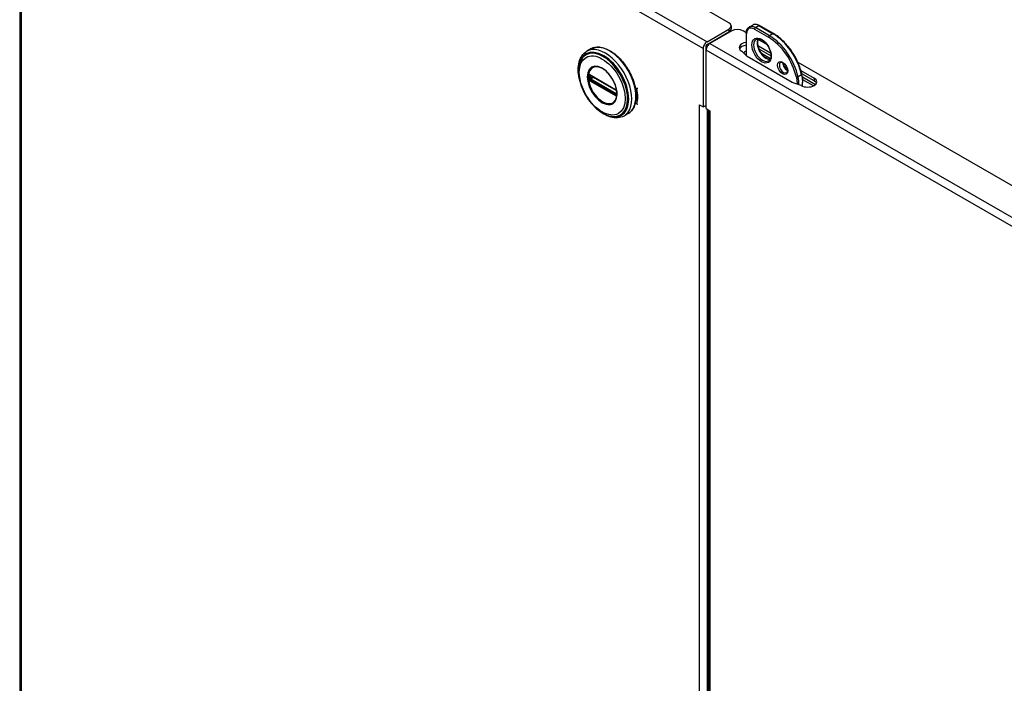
# Model space of a CAD drawing. Header units: inches. Extents: x 193.5 to 223.5, y 67.9 to 109.9.
# Tile 2 of 4: x 193.5 to 209.1, y 88.9 to 99.4. Entities that reach past the tile are written whole.
import ezdxf

# ---------------------------------------------------------------- set-up
doc = ezdxf.new("R2010")
doc.units = ezdxf.units.IN
doc.header["$MEASUREMENT"] = 0
doc.layers.add('Visible Edges(ANSI)', color=7, linetype='Continuous', lineweight=25)
doc.layers.add('Visible Tangent Edges(ANSI)', color=7, linetype='Continuous', lineweight=25)

msp = doc.modelspace()

# ---------------------------------------------------------------- linework, layer by layer
at = {"layer": 'Visible Edges(ANSI)'}
for p, q in [((204.739, 99.359), (194.216, 105.42)), ((193.514, 105.239), (193.514, 80.476)), ((204.776, 99.308), (204.776, 99.263)), ((205.06, 99.29), (205.116, 99.322)), ((205.447, 99.186), (205.224, 99.314)), ((204.394, 99.058), (204.739, 99.258)), ((204.394, 99.013), (204.739, 99.213)), ((204.786, 99.231), (204.44, 99.032)), ((205.014, 99.201), (204.963, 99.231)), ((205.013, 99.192), (205.013, 98.839)), ((204.372, 98.975), (204.372, 98.049)), ((205.198, 98.996), (205.399, 98.88)), ((205.338, 99.015), (205.2, 99.094)), ((202.553, 98.944), (202.489, 98.907)), ((204.333, 98.953), (204.333, 98.027)), ((204.38, 98), (204.38, 98.926)), ((205.031, 98.823), (204.943, 98.907)), ((205.738, 98.415), (205.031, 98.823)), ((205.403, 98.833), (205.217, 98.94)), ((205.253, 98.877), (205.397, 98.794)), ((205.611, 98.713), (205.6, 98.72)), ((205.615, 98.668), (205.657, 98.645)), ((215.487, 93.17), (205.833, 98.73)), ((202.539, 98.53), (202.534, 98.532)), ((202.539, 98.53), (202.947, 98.295)), ((202.954, 98.287), (202.546, 98.522)), ((204.372, 98.597), (204.38, 98.592)), ((205.88, 98.604), (206.089, 98.483)), ((206.089, 98.438), (205.894, 98.55)), ((205.903, 98.503), (206.112, 98.382)), ((205.884, 98.365), (205.738, 98.415)), ((206.076, 98.358), (205.908, 98.455)), ((202.952, 98.292), (202.947, 98.295)), ((202.963, 98.279), (202.964, 98.276)), ((202.963, 98.234), (202.963, 98.271)), ((202.964, 98.276), (202.964, 98.275)), ((202.966, 98.261), (202.966, 98.224)), ((202.966, 98.224), (202.966, 98.218)), ((204.272, 98.062), (204.272, 98.062)), ((204.272, 98.062), (204.272, 98.062)), ((204.272, 98.062), (204.333, 98.027)), ((204.272, 98.062), (204.272, 98.062)), ((204.333, 98.027), (204.372, 98.049)), ((204.38, 98.098), (204.372, 98.094)), ((203.143, 97.92), (203.079, 97.883)), ((204.38, 98), (204.44, 97.965)), ((204.415, 97.98), (204.415, 75.16)), ((204.44, 97.965), (204.44, 97.965)), ((204.44, 97.965), (204.44, 97.965))]:
    msp.add_line(p, q, dxfattribs=at)
at = {"layer": 'Visible Edges(ANSI)', "flags": 128}
for points in [[(205.013, 99.192), (205.014, 99.208), (205.016, 99.223), (205.02, 99.237), (205.025, 99.25), (205.031, 99.262), (205.039, 99.273), (205.049, 99.283), (205.06, 99.29)], [(205.224, 99.314), (205.21, 99.321), (205.196, 99.327), (205.182, 99.331), (205.168, 99.333), (205.154, 99.333), (205.141, 99.332), (205.128, 99.328), (205.116, 99.322)], [(205.896, 98.54), (205.891, 98.564), (205.884, 98.588), (205.877, 98.612), (205.869, 98.636), (205.861, 98.66), (205.852, 98.684), (205.842, 98.709), (205.831, 98.733), (205.82, 98.756), (205.809, 98.78), (205.797, 98.804), (205.784, 98.827), (205.77, 98.85), (205.757, 98.872), (205.742, 98.894), (205.728, 98.916), (205.712, 98.938), (205.697, 98.958), (205.681, 98.979), (205.664, 98.999), (205.647, 99.018), (205.63, 99.037), (205.613, 99.055), (205.595, 99.072), (205.577, 99.089), (205.559, 99.105), (205.541, 99.121), (205.522, 99.135), (205.503, 99.149), (205.484, 99.162), (205.466, 99.174), (205.447, 99.186)], [(202.553, 98.944), (202.569, 98.952), (202.586, 98.959), (202.603, 98.964), (202.621, 98.968), (202.639, 98.971), (202.657, 98.973), (202.677, 98.973), (202.696, 98.971), (202.716, 98.969), (202.736, 98.965), (202.756, 98.96), (202.776, 98.953), (202.797, 98.945), (202.817, 98.937), (202.838, 98.926), (202.859, 98.915), (202.879, 98.903), (202.899, 98.889), (202.92, 98.875), (202.94, 98.859), (202.96, 98.842), (202.979, 98.825), (202.998, 98.806), (203.017, 98.787), (203.036, 98.767), (203.054, 98.746), (203.072, 98.724), (203.089, 98.702), (203.105, 98.679), (203.121, 98.655), (203.136, 98.631), (203.151, 98.606), (203.165, 98.581), (203.178, 98.556), (203.19, 98.53), (203.202, 98.505), (203.213, 98.479), (203.223, 98.453), (203.232, 98.426), (203.24, 98.4), (203.247, 98.374), (203.254, 98.348), (203.259, 98.322), (203.263, 98.297), (203.267, 98.272), (203.269, 98.247), (203.271, 98.222), (203.271, 98.198), (203.271, 98.175), (203.269, 98.152), (203.267, 98.13), (203.263, 98.108), (203.258, 98.087), (203.253, 98.067), (203.246, 98.048), (203.238, 98.03), (203.23, 98.012), (203.22, 97.996), (203.209, 97.98), (203.198, 97.966), (203.185, 97.953), (203.172, 97.94), (203.158, 97.93), (203.143, 97.92)], [(205.172, 99.098), (205.18, 99.101), (205.189, 99.104), (205.199, 99.105), (205.209, 99.105), (205.221, 99.103), (205.234, 99.099), (205.247, 99.094), (205.26, 99.087), (205.274, 99.078), (205.288, 99.068), (205.301, 99.056), (205.314, 99.043), (205.327, 99.029), (205.339, 99.013), (205.351, 98.997), (205.361, 98.98), (205.371, 98.962), (205.379, 98.944), (205.386, 98.926), (205.392, 98.907), (205.397, 98.889), (205.401, 98.872), (205.403, 98.855), (205.403, 98.838), (205.403, 98.823), (205.401, 98.809), (205.397, 98.797), (205.393, 98.786), (205.388, 98.776), (205.382, 98.768), (205.375, 98.761), (205.368, 98.756)], [(205.204, 99.105), (205.201, 99.097), (205.197, 99.088), (205.195, 99.078), (205.193, 99.068), (205.192, 99.056), (205.192, 99.044), (205.193, 99.032), (205.194, 99.018), (205.196, 99.005), (205.199, 98.991), (205.203, 98.977), (205.208, 98.963), (205.213, 98.948), (205.22, 98.934), (205.227, 98.92), (205.234, 98.906), (205.242, 98.893), (205.251, 98.88), (205.26, 98.867), (205.27, 98.856), (205.28, 98.844), (205.29, 98.834), (205.3, 98.824), (205.311, 98.816), (205.322, 98.808), (205.332, 98.801), (205.343, 98.795), (205.353, 98.79), (205.363, 98.786), (205.373, 98.784), (205.382, 98.782), (205.391, 98.781)], [(202.371, 98.476), (202.364, 98.511), (202.359, 98.545), (202.356, 98.579), (202.355, 98.612), (202.355, 98.644), (202.358, 98.675), (202.362, 98.706), (202.368, 98.735), (202.377, 98.762), (202.387, 98.788), (202.399, 98.813), (202.413, 98.836), (202.429, 98.857), (202.448, 98.876), (202.468, 98.893), (202.489, 98.907)], [(202.398, 98.767), (202.392, 98.754), (202.386, 98.74), (202.381, 98.726), (202.376, 98.711), (202.368, 98.681), (202.363, 98.649), (202.36, 98.616), (202.36, 98.582), (202.362, 98.546), (202.366, 98.51), (202.372, 98.473), (202.38, 98.436), (202.39, 98.399), (202.403, 98.361), (202.417, 98.324), (202.433, 98.287), (202.451, 98.25), (202.471, 98.215), (202.492, 98.18), (202.514, 98.146), (202.538, 98.113), (202.563, 98.082), (202.59, 98.053), (202.617, 98.025), (202.645, 97.999), (202.673, 97.975), (202.703, 97.954), (202.732, 97.935), (202.762, 97.918), (202.792, 97.904), (202.823, 97.892), (202.853, 97.883), (202.868, 97.88), (202.883, 97.878), (202.897, 97.876), (202.912, 97.875)], [(202.936, 98.12), (202.944, 98.134), (202.952, 98.149), (202.958, 98.166), (202.962, 98.184), (202.965, 98.203), (202.967, 98.224), (202.967, 98.246), (202.965, 98.269), (202.962, 98.292), (202.957, 98.316), (202.951, 98.34), (202.943, 98.365), (202.934, 98.389), (202.924, 98.414), (202.912, 98.438), (202.899, 98.462), (202.885, 98.484), (202.87, 98.507), (202.854, 98.528), (202.838, 98.548), (202.82, 98.567), (202.802, 98.585), (202.784, 98.601), (202.766, 98.615), (202.747, 98.628), (202.728, 98.639), (202.709, 98.648), (202.691, 98.655), (202.673, 98.66), (202.655, 98.664), (202.638, 98.665), (202.622, 98.664)], [(205.557, 98.731), (205.563, 98.733), (205.567, 98.734), (205.571, 98.734), (205.576, 98.733), (205.582, 98.731), (205.588, 98.729), (205.594, 98.725), (205.601, 98.721), (205.607, 98.716), (205.614, 98.711), (205.62, 98.704), (205.627, 98.697), (205.633, 98.69), (205.638, 98.681), (205.643, 98.673), (205.648, 98.664), (205.652, 98.655), (205.656, 98.646), (205.659, 98.637), (205.661, 98.628), (205.663, 98.62), (205.664, 98.612), (205.664, 98.604), (205.664, 98.597), (205.663, 98.59), (205.662, 98.585), (205.66, 98.58), (205.658, 98.576), (205.655, 98.573), (205.65, 98.569)], [(205.599, 98.722), (205.6, 98.715), (205.601, 98.707), (205.603, 98.699), (205.606, 98.691), (205.608, 98.683), (205.612, 98.675), (205.616, 98.667), (205.62, 98.659), (205.625, 98.652), (205.63, 98.644), (205.635, 98.637), (205.64, 98.631), (205.646, 98.625), (205.652, 98.619), (205.658, 98.614), (205.664, 98.61)], [(202.534, 98.532), (202.532, 98.533), (202.531, 98.534)], [(202.546, 98.522), (202.545, 98.522), (202.544, 98.522)], [(205.897, 98.358), (205.902, 98.378), (205.905, 98.399), (205.907, 98.421), (205.908, 98.444), (205.907, 98.467), (205.905, 98.491), (205.901, 98.515), (205.896, 98.54)], [(202.952, 98.292), (202.955, 98.289), (202.959, 98.286)], [(202.963, 98.271), (202.962, 98.275), (202.96, 98.28), (202.957, 98.284), (202.954, 98.287)], [(202.959, 98.286), (202.961, 98.282), (202.963, 98.279)], [(202.963, 98.232), (202.963, 98.233), (202.963, 98.234)], [(202.966, 98.218), (202.965, 98.216), (202.965, 98.215)], [(203.079, 97.883), (203.055, 97.872), (203.031, 97.863), (203.006, 97.857), (202.979, 97.853), (202.952, 97.852), (202.925, 97.854), (202.897, 97.858), (202.869, 97.865), (202.841, 97.874), (202.813, 97.886), (202.784, 97.899), (202.756, 97.915), (202.728, 97.933), (202.701, 97.952), (202.674, 97.974), (202.647, 97.997)]]:
    msp.add_lwpolyline(points, dxfattribs=at)
at = {"layer": 'Visible Edges(ANSI)'}
for centre, major_axis, ratio, start_param, end_param in [((204.651, 99.308), (0.125, 0), 0.575862, 5.497787, 7.068583), ((204.651, 99.263), (0.125, 0), 0.575862, 5.497787, 6.283185), ((204.874, 99.18), (0.125, 0), 0.575862, 0.785398, 2.356194), ((204.394, 98.988), (0.0429, 0.0745), 0.578093, 0.783464, 2.354261), ((204.394, 98.988), (0.0155, 0.0269), 0.578093, 0.783464, 2.354261), ((204.44, 98.961), (0.0429, 0.0745), 0.578093, 0.783464, 2.354261), ((205.046, 98.966), (-0.145, 0), 0.575862, 4.936595, 7.068583), ((205.046, 98.921), (-0.145, 0), 0.575862, 4.936595, 6.010569), ((205.103, 98.841), (0.15, 0), 0.575862, 2.212604, 2.66314), ((205.103, 98.796), (-0.15, 0), 0.575862, 5.354197, 5.511995), ((205.986, 98.424), (0.145, 0), 0.575862, 3.926991, 7.068583), ((205.986, 98.379), (0.145, 0), 0.575862, 0.272616, 0.785398), ((204.333, 98.097), (0.086, 0), 0.575862, 3.926991, 3.975313), ((204.333, 98.097), (0.086, 0), 0.575862, 5.181641, 5.285994), ((204.501, 98), (-0.086, 0), 0.575862, 0.737076, 0.785398)]:
    msp.add_ellipse(centre, major_axis=major_axis, ratio=ratio, start_param=start_param, end_param=end_param, dxfattribs=at)
at = {"layer": 'Visible Tangent Edges(ANSI)'}
for p, q in [((193.586, 105.282), (204.394, 99.058)), ((204.333, 98.953), (193.54, 105.169)), ((193.54, 105.169), (193.54, 80.476)), ((205.158, 99.281), (205.214, 99.313)), ((205.381, 99.152), (205.158, 99.281)), ((205.214, 99.313), (205.437, 99.185)), ((204.739, 99.258), (204.739, 99.213)), ((205.019, 98.834), (205.019, 99.184)), ((205.144, 99.257), (205.367, 99.128)), ((205.437, 99.185), (205.381, 99.152)), ((204.437, 99.038), (204.444, 99.034)), ((204.44, 99.032), (215.248, 92.808)), ((204.38, 98.931), (204.372, 98.935)), ((215.173, 92.711), (204.38, 98.926)), ((202.531, 98.48), (202.531, 98.518)), ((202.945, 98.299), (202.537, 98.534)), ((202.543, 98.518), (202.548, 98.52)), ((202.543, 98.481), (202.543, 98.518)), ((202.58, 98.502), (202.543, 98.481)), ((202.544, 98.525), (202.952, 98.29)), ((202.55, 98.469), (202.594, 98.494)), ((205.89, 98.532), (205.835, 98.5)), ((202.537, 98.441), (202.945, 98.206)), ((202.948, 98.215), (202.54, 98.45)), ((202.952, 98.223), (202.544, 98.458)), ((202.958, 98.234), (202.55, 98.469)), ((206.089, 98.483), (206.089, 98.438)), ((202.963, 98.237), (202.958, 98.234)), ((202.965, 98.268), (202.965, 98.231)), ((203.258, 98.329), (203.285, 98.314)), ((203.285, 98.072), (203.258, 98.087)), ((204.272, 75.222), (204.272, 98.062)), ((204.394, 97.992), (204.394, 75.222)), ((204.44, 97.965), (204.44, 75.125))]:
    msp.add_line(p, q, dxfattribs=at)
at = {"layer": 'Visible Tangent Edges(ANSI)', "flags": 128}
for points in [[(202.498, 98.502), (202.506, 98.427), (202.529, 98.347), (202.567, 98.269), (202.616, 98.198), (202.673, 98.138), (202.734, 98.093), (202.795, 98.068), (202.852, 98.062), (202.901, 98.077), (202.938, 98.112), (202.962, 98.164), (202.97, 98.23), (202.962, 98.306), (202.938, 98.385), (202.9, 98.463), (202.851, 98.535), (202.795, 98.595), (202.733, 98.639), (202.672, 98.665), (202.615, 98.67), (202.567, 98.655), (202.529, 98.62), (202.506, 98.568), (202.498, 98.502)], [(202.509, 98.501), (202.509, 98.512), (202.51, 98.523), (202.511, 98.534), (202.512, 98.545), (202.514, 98.555), (202.517, 98.565), (202.519, 98.574), (202.523, 98.583), (202.526, 98.592), (202.53, 98.6), (202.534, 98.608), (202.539, 98.615), (202.544, 98.622), (202.55, 98.629), (202.556, 98.634), (202.562, 98.64), (202.568, 98.645), (202.575, 98.649), (202.582, 98.653), (202.59, 98.657), (202.598, 98.659), (202.606, 98.662), (202.614, 98.663), (202.622, 98.664)], [(202.936, 98.12), (202.922, 98.104), (202.906, 98.091), (202.888, 98.082), (202.868, 98.075), (202.847, 98.072), (202.824, 98.073), (202.801, 98.078), (202.776, 98.085), (202.752, 98.096), (202.727, 98.111), (202.702, 98.128), (202.678, 98.148), (202.654, 98.171), (202.631, 98.196), (202.61, 98.223), (202.59, 98.251), (202.572, 98.282), (202.556, 98.313), (202.542, 98.345), (202.53, 98.377), (202.521, 98.409), (202.514, 98.441), (202.51, 98.471), (202.509, 98.501)], [(202.516, 98.535), (202.516, 98.534), (202.516, 98.534), (202.516, 98.534), (202.516, 98.533), (202.516, 98.533), (202.515, 98.532), (202.515, 98.532), (202.515, 98.532), (202.515, 98.531), (202.515, 98.531), (202.515, 98.53), (202.515, 98.53), (202.515, 98.53), (202.515, 98.529), (202.515, 98.529), (202.515, 98.528), (202.515, 98.528), (202.514, 98.527), (202.514, 98.527), (202.514, 98.526), (202.514, 98.526), (202.514, 98.526), (202.514, 98.525), (202.514, 98.525)], [(202.514, 98.525), (202.514, 98.524), (202.514, 98.524), (202.514, 98.524), (202.514, 98.524), (202.514, 98.523), (202.514, 98.523), (202.514, 98.523), (202.514, 98.523), (202.514, 98.523), (202.514, 98.522), (202.514, 98.522), (202.514, 98.522), (202.514, 98.522), (202.514, 98.521), (202.514, 98.521), (202.514, 98.521), (202.514, 98.521), (202.514, 98.52), (202.514, 98.52), (202.514, 98.52), (202.514, 98.52), (202.514, 98.519), (202.514, 98.519), (202.514, 98.519)], [(202.514, 98.519), (202.514, 98.517), (202.514, 98.516), (202.514, 98.514), (202.514, 98.513), (202.514, 98.511), (202.514, 98.51), (202.514, 98.508), (202.514, 98.507), (202.514, 98.505), (202.514, 98.504), (202.514, 98.502), (202.514, 98.501), (202.514, 98.499), (202.514, 98.498), (202.514, 98.496), (202.514, 98.494), (202.514, 98.493), (202.514, 98.491), (202.514, 98.49), (202.514, 98.488), (202.514, 98.487), (202.514, 98.485), (202.514, 98.484), (202.514, 98.482)], [(202.517, 98.537), (202.517, 98.537), (202.517, 98.537), (202.517, 98.537), (202.517, 98.537), (202.517, 98.537), (202.517, 98.537), (202.517, 98.537), (202.517, 98.536), (202.517, 98.536), (202.517, 98.536), (202.517, 98.536), (202.516, 98.536), (202.516, 98.536), (202.516, 98.536), (202.516, 98.536), (202.516, 98.536), (202.516, 98.536), (202.516, 98.535), (202.516, 98.535), (202.516, 98.535), (202.516, 98.535), (202.516, 98.535), (202.516, 98.535), (202.516, 98.535)], [(202.522, 98.539), (202.522, 98.539), (202.522, 98.539), (202.521, 98.539), (202.521, 98.539), (202.521, 98.539), (202.521, 98.539), (202.52, 98.539), (202.52, 98.539), (202.52, 98.539), (202.52, 98.539), (202.52, 98.539), (202.519, 98.539), (202.519, 98.539), (202.519, 98.539), (202.519, 98.538), (202.518, 98.538), (202.518, 98.538), (202.518, 98.538), (202.518, 98.538), (202.518, 98.538), (202.517, 98.538), (202.517, 98.538), (202.517, 98.537), (202.517, 98.537)], [(202.531, 98.537), (202.531, 98.537), (202.531, 98.537), (202.53, 98.538), (202.53, 98.538), (202.529, 98.538), (202.529, 98.538), (202.529, 98.538), (202.528, 98.538), (202.528, 98.539), (202.527, 98.539), (202.527, 98.539), (202.527, 98.539), (202.526, 98.539), (202.526, 98.539), (202.525, 98.539), (202.525, 98.539), (202.525, 98.539), (202.524, 98.539), (202.524, 98.539), (202.524, 98.539), (202.523, 98.539), (202.523, 98.539), (202.522, 98.539), (202.522, 98.539)], [(202.522, 98.524), (202.522, 98.525), (202.522, 98.525), (202.522, 98.525), (202.522, 98.526), (202.522, 98.526), (202.522, 98.526), (202.522, 98.527), (202.522, 98.527), (202.522, 98.527), (202.522, 98.527), (202.522, 98.528), (202.522, 98.528), (202.522, 98.528), (202.522, 98.529), (202.523, 98.529), (202.523, 98.529), (202.523, 98.529), (202.523, 98.53), (202.523, 98.53), (202.523, 98.53), (202.523, 98.53), (202.524, 98.53), (202.524, 98.531), (202.524, 98.531)], [(202.522, 98.519), (202.522, 98.519), (202.522, 98.519), (202.522, 98.519), (202.522, 98.52), (202.522, 98.52), (202.522, 98.52), (202.522, 98.52), (202.522, 98.521), (202.522, 98.521), (202.522, 98.521), (202.522, 98.521), (202.522, 98.521), (202.522, 98.522), (202.522, 98.522), (202.522, 98.522), (202.522, 98.522), (202.522, 98.523), (202.522, 98.523), (202.522, 98.523), (202.522, 98.523), (202.522, 98.524), (202.522, 98.524), (202.522, 98.524), (202.522, 98.524)], [(202.522, 98.481), (202.522, 98.483), (202.522, 98.484), (202.522, 98.486), (202.522, 98.488), (202.522, 98.489), (202.522, 98.491), (202.522, 98.492), (202.522, 98.494), (202.522, 98.495), (202.522, 98.497), (202.522, 98.498), (202.522, 98.5), (202.522, 98.502), (202.522, 98.503), (202.522, 98.505), (202.522, 98.506), (202.522, 98.508), (202.522, 98.509), (202.522, 98.511), (202.522, 98.512), (202.522, 98.514), (202.522, 98.515), (202.522, 98.517), (202.522, 98.519)], [(202.524, 98.531), (202.524, 98.531), (202.524, 98.531), (202.524, 98.531), (202.524, 98.531), (202.524, 98.531), (202.524, 98.531), (202.524, 98.531), (202.524, 98.531), (202.524, 98.531), (202.524, 98.531), (202.524, 98.532), (202.524, 98.532), (202.524, 98.532), (202.525, 98.532), (202.525, 98.532), (202.525, 98.532), (202.525, 98.532), (202.525, 98.532), (202.525, 98.532), (202.525, 98.532), (202.525, 98.532), (202.525, 98.532), (202.525, 98.532), (202.525, 98.532)], [(202.525, 98.532), (202.525, 98.532), (202.525, 98.532), (202.525, 98.532), (202.526, 98.533), (202.526, 98.533), (202.526, 98.533), (202.526, 98.533), (202.526, 98.533), (202.526, 98.533), (202.526, 98.533), (202.527, 98.533), (202.527, 98.533), (202.527, 98.533), (202.527, 98.533), (202.527, 98.533), (202.527, 98.533), (202.527, 98.533), (202.528, 98.533), (202.528, 98.533), (202.528, 98.534), (202.528, 98.534), (202.528, 98.534), (202.528, 98.534), (202.529, 98.534)], [(202.529, 98.534), (202.529, 98.534), (202.529, 98.534), (202.529, 98.534), (202.529, 98.534), (202.529, 98.534), (202.529, 98.534), (202.529, 98.534), (202.529, 98.534), (202.529, 98.534), (202.529, 98.534), (202.529, 98.534), (202.53, 98.534), (202.53, 98.534), (202.53, 98.534), (202.53, 98.534), (202.53, 98.534), (202.53, 98.534), (202.53, 98.534), (202.53, 98.534), (202.53, 98.534), (202.53, 98.534), (202.53, 98.534), (202.53, 98.534), (202.531, 98.534)], [(202.537, 98.534), (202.536, 98.534), (202.536, 98.534), (202.536, 98.534), (202.536, 98.535), (202.536, 98.535), (202.535, 98.535), (202.535, 98.535), (202.535, 98.535), (202.535, 98.535), (202.534, 98.535), (202.534, 98.535), (202.534, 98.536), (202.534, 98.536), (202.534, 98.536), (202.533, 98.536), (202.533, 98.536), (202.533, 98.536), (202.533, 98.536), (202.533, 98.536), (202.532, 98.536), (202.532, 98.537), (202.532, 98.537), (202.532, 98.537), (202.531, 98.537)], [(202.531, 98.523), (202.531, 98.524), (202.531, 98.524), (202.531, 98.524), (202.531, 98.524), (202.531, 98.524), (202.531, 98.524), (202.531, 98.524), (202.532, 98.525), (202.532, 98.525), (202.532, 98.525), (202.532, 98.525), (202.532, 98.525), (202.532, 98.525), (202.532, 98.525), (202.532, 98.525), (202.532, 98.526), (202.532, 98.526), (202.532, 98.526), (202.532, 98.526), (202.532, 98.526), (202.532, 98.526), (202.532, 98.526), (202.533, 98.526), (202.533, 98.526)], [(202.531, 98.518), (202.531, 98.518), (202.531, 98.518), (202.531, 98.518), (202.531, 98.519), (202.531, 98.519), (202.531, 98.519), (202.531, 98.519), (202.531, 98.52), (202.531, 98.52), (202.531, 98.52), (202.531, 98.52), (202.531, 98.521), (202.531, 98.521), (202.531, 98.521), (202.531, 98.521), (202.531, 98.522), (202.531, 98.522), (202.531, 98.522), (202.531, 98.522), (202.531, 98.523), (202.531, 98.523), (202.531, 98.523), (202.531, 98.523), (202.531, 98.523)], [(202.535, 98.528), (202.535, 98.528), (202.535, 98.528), (202.536, 98.528), (202.536, 98.528), (202.536, 98.528), (202.536, 98.528), (202.536, 98.528), (202.536, 98.528), (202.536, 98.528), (202.536, 98.528), (202.537, 98.528), (202.537, 98.528), (202.537, 98.528), (202.537, 98.528), (202.537, 98.528), (202.537, 98.528), (202.537, 98.528), (202.538, 98.528), (202.538, 98.528), (202.538, 98.528), (202.538, 98.528), (202.538, 98.528), (202.538, 98.528), (202.538, 98.528)], [(202.538, 98.528), (202.539, 98.527), (202.539, 98.527), (202.539, 98.527), (202.539, 98.527), (202.539, 98.527), (202.54, 98.527), (202.54, 98.527), (202.54, 98.527), (202.54, 98.527), (202.541, 98.527), (202.541, 98.527), (202.541, 98.527), (202.541, 98.526), (202.541, 98.526), (202.542, 98.526), (202.542, 98.526), (202.542, 98.526), (202.542, 98.526), (202.543, 98.526), (202.543, 98.526), (202.543, 98.526), (202.543, 98.525), (202.543, 98.525), (202.544, 98.525)], [(205.807, 98.495), (205.808, 98.491), (205.809, 98.486), (205.81, 98.481), (205.811, 98.477), (205.812, 98.472), (205.813, 98.467), (205.814, 98.463), (205.814, 98.458), (205.815, 98.453), (205.816, 98.449), (205.816, 98.444), (205.817, 98.44), (205.817, 98.435), (205.817, 98.431), (205.818, 98.426), (205.818, 98.422), (205.818, 98.418), (205.818, 98.413), (205.818, 98.409), (205.818, 98.405), (205.818, 98.4), (205.818, 98.396), (205.818, 98.392), (205.818, 98.388)], [(205.846, 98.378), (205.846, 98.383), (205.846, 98.388), (205.846, 98.392), (205.846, 98.397), (205.846, 98.402), (205.846, 98.407), (205.846, 98.412), (205.846, 98.417), (205.846, 98.422), (205.845, 98.427), (205.845, 98.432), (205.845, 98.437), (205.844, 98.442), (205.844, 98.447), (205.843, 98.453), (205.842, 98.458), (205.842, 98.463), (205.841, 98.468), (205.84, 98.474), (205.839, 98.479), (205.838, 98.484), (205.837, 98.489), (205.836, 98.495), (205.835, 98.5)], [(205.89, 98.532), (205.892, 98.524), (205.894, 98.516), (205.895, 98.509), (205.896, 98.501), (205.898, 98.493), (205.899, 98.485), (205.899, 98.478), (205.9, 98.47), (205.901, 98.463), (205.901, 98.455), (205.902, 98.448), (205.902, 98.441), (205.902, 98.433), (205.902, 98.426), (205.902, 98.419), (205.901, 98.412), (205.901, 98.405), (205.9, 98.398), (205.899, 98.392), (205.898, 98.385), (205.897, 98.379), (205.896, 98.372), (205.895, 98.366), (205.893, 98.36)], [(202.514, 98.482), (202.514, 98.482), (202.514, 98.481), (202.514, 98.481), (202.514, 98.481), (202.514, 98.481), (202.514, 98.48), (202.514, 98.48), (202.514, 98.48), (202.514, 98.48), (202.514, 98.479), (202.514, 98.479), (202.514, 98.479), (202.514, 98.479), (202.514, 98.478), (202.514, 98.478), (202.514, 98.478), (202.514, 98.478), (202.514, 98.477), (202.514, 98.477), (202.514, 98.477), (202.514, 98.477), (202.514, 98.476), (202.514, 98.476), (202.514, 98.476)], [(202.514, 98.476), (202.514, 98.475), (202.514, 98.475), (202.514, 98.474), (202.514, 98.474), (202.514, 98.473), (202.514, 98.473), (202.515, 98.472), (202.515, 98.472), (202.515, 98.471), (202.515, 98.471), (202.515, 98.47), (202.515, 98.47), (202.515, 98.469), (202.515, 98.469), (202.515, 98.468), (202.515, 98.468), (202.515, 98.467), (202.515, 98.467), (202.516, 98.466), (202.516, 98.466), (202.516, 98.466), (202.516, 98.465), (202.516, 98.465), (202.516, 98.464)], [(202.516, 98.464), (202.516, 98.464), (202.516, 98.464), (202.516, 98.464), (202.516, 98.463), (202.516, 98.463), (202.516, 98.463), (202.516, 98.463), (202.516, 98.463), (202.516, 98.463), (202.516, 98.463), (202.516, 98.462), (202.516, 98.462), (202.517, 98.462), (202.517, 98.462), (202.517, 98.462), (202.517, 98.462), (202.517, 98.462), (202.517, 98.461), (202.517, 98.461), (202.517, 98.461), (202.517, 98.461), (202.517, 98.461), (202.517, 98.461), (202.517, 98.461)], [(202.517, 98.461), (202.517, 98.46), (202.517, 98.46), (202.517, 98.46), (202.518, 98.459), (202.518, 98.459), (202.518, 98.458), (202.518, 98.458), (202.518, 98.458), (202.519, 98.457), (202.519, 98.457), (202.519, 98.457), (202.519, 98.456), (202.52, 98.456), (202.52, 98.456), (202.52, 98.455), (202.52, 98.455), (202.52, 98.455), (202.521, 98.454), (202.521, 98.454), (202.521, 98.454), (202.521, 98.453), (202.522, 98.453), (202.522, 98.453), (202.522, 98.453)], [(202.522, 98.475), (202.522, 98.476), (202.522, 98.476), (202.522, 98.476), (202.522, 98.476), (202.522, 98.477), (202.522, 98.477), (202.522, 98.477), (202.522, 98.477), (202.522, 98.478), (202.522, 98.478), (202.522, 98.478), (202.522, 98.478), (202.522, 98.479), (202.522, 98.479), (202.522, 98.479), (202.522, 98.479), (202.522, 98.48), (202.522, 98.48), (202.522, 98.48), (202.522, 98.48), (202.522, 98.481), (202.522, 98.481), (202.522, 98.481), (202.522, 98.481)], [(202.524, 98.467), (202.524, 98.467), (202.524, 98.468), (202.523, 98.468), (202.523, 98.468), (202.523, 98.469), (202.523, 98.469), (202.523, 98.469), (202.523, 98.47), (202.523, 98.47), (202.522, 98.471), (202.522, 98.471), (202.522, 98.471), (202.522, 98.472), (202.522, 98.472), (202.522, 98.472), (202.522, 98.473), (202.522, 98.473), (202.522, 98.473), (202.522, 98.474), (202.522, 98.474), (202.522, 98.474), (202.522, 98.475), (202.522, 98.475), (202.522, 98.475)], [(202.522, 98.453), (202.522, 98.452), (202.523, 98.452), (202.523, 98.451), (202.524, 98.451), (202.524, 98.45), (202.524, 98.45), (202.525, 98.45), (202.525, 98.449), (202.525, 98.449), (202.526, 98.448), (202.526, 98.448), (202.527, 98.448), (202.527, 98.447), (202.527, 98.447), (202.528, 98.447), (202.528, 98.446), (202.529, 98.446), (202.529, 98.446), (202.529, 98.445), (202.53, 98.445), (202.53, 98.445), (202.531, 98.445), (202.531, 98.444), (202.531, 98.444)], [(202.525, 98.464), (202.525, 98.464), (202.525, 98.465), (202.525, 98.465), (202.525, 98.465), (202.525, 98.465), (202.525, 98.465), (202.525, 98.465), (202.525, 98.465), (202.525, 98.465), (202.525, 98.465), (202.524, 98.466), (202.524, 98.466), (202.524, 98.466), (202.524, 98.466), (202.524, 98.466), (202.524, 98.466), (202.524, 98.466), (202.524, 98.466), (202.524, 98.466), (202.524, 98.467), (202.524, 98.467), (202.524, 98.467), (202.524, 98.467), (202.524, 98.467)], [(202.529, 98.459), (202.528, 98.459), (202.528, 98.459), (202.528, 98.459), (202.528, 98.46), (202.528, 98.46), (202.528, 98.46), (202.527, 98.46), (202.527, 98.461), (202.527, 98.461), (202.527, 98.461), (202.527, 98.461), (202.527, 98.461), (202.527, 98.462), (202.526, 98.462), (202.526, 98.462), (202.526, 98.462), (202.526, 98.463), (202.526, 98.463), (202.526, 98.463), (202.526, 98.463), (202.525, 98.464), (202.525, 98.464), (202.525, 98.464), (202.525, 98.464)], [(202.535, 98.453), (202.535, 98.453), (202.534, 98.453), (202.534, 98.454), (202.534, 98.454), (202.534, 98.454), (202.533, 98.454), (202.533, 98.454), (202.533, 98.455), (202.533, 98.455), (202.532, 98.455), (202.532, 98.455), (202.532, 98.456), (202.531, 98.456), (202.531, 98.456), (202.531, 98.456), (202.531, 98.457), (202.53, 98.457), (202.53, 98.457), (202.53, 98.457), (202.53, 98.458), (202.529, 98.458), (202.529, 98.458), (202.529, 98.459), (202.529, 98.459)], [(202.531, 98.474), (202.531, 98.474), (202.531, 98.475), (202.531, 98.475), (202.531, 98.475), (202.531, 98.475), (202.531, 98.476), (202.531, 98.476), (202.531, 98.476), (202.531, 98.476), (202.531, 98.477), (202.531, 98.477), (202.531, 98.477), (202.531, 98.478), (202.531, 98.478), (202.531, 98.478), (202.531, 98.478), (202.531, 98.479), (202.531, 98.479), (202.531, 98.479), (202.531, 98.479), (202.531, 98.48), (202.531, 98.48), (202.531, 98.48), (202.531, 98.48)], [(202.533, 98.469), (202.533, 98.47), (202.532, 98.47), (202.532, 98.47), (202.532, 98.47), (202.532, 98.47), (202.532, 98.471), (202.532, 98.471), (202.532, 98.471), (202.532, 98.471), (202.532, 98.471), (202.532, 98.472), (202.532, 98.472), (202.532, 98.472), (202.532, 98.472), (202.532, 98.472), (202.532, 98.473), (202.531, 98.473), (202.531, 98.473), (202.531, 98.473), (202.531, 98.473), (202.531, 98.474), (202.531, 98.474), (202.531, 98.474), (202.531, 98.474)], [(202.531, 98.444), (202.532, 98.444), (202.532, 98.444), (202.532, 98.444), (202.532, 98.444), (202.533, 98.444), (202.533, 98.443), (202.533, 98.443), (202.533, 98.443), (202.533, 98.443), (202.534, 98.443), (202.534, 98.443), (202.534, 98.443), (202.534, 98.442), (202.534, 98.442), (202.535, 98.442), (202.535, 98.442), (202.535, 98.442), (202.535, 98.442), (202.536, 98.442), (202.536, 98.442), (202.536, 98.441), (202.536, 98.441), (202.536, 98.441), (202.537, 98.441)], [(202.538, 98.462), (202.538, 98.462), (202.538, 98.462), (202.538, 98.462), (202.538, 98.462), (202.538, 98.462), (202.538, 98.462), (202.537, 98.462), (202.537, 98.463), (202.537, 98.463), (202.537, 98.463), (202.537, 98.463), (202.537, 98.463), (202.537, 98.463), (202.536, 98.463), (202.536, 98.464), (202.536, 98.464), (202.536, 98.464), (202.536, 98.464), (202.536, 98.464), (202.536, 98.464), (202.536, 98.465), (202.535, 98.465), (202.535, 98.465), (202.535, 98.465)], [(202.54, 98.45), (202.54, 98.45), (202.54, 98.45), (202.54, 98.451), (202.539, 98.451), (202.539, 98.451), (202.539, 98.451), (202.539, 98.451), (202.539, 98.451), (202.538, 98.451), (202.538, 98.451), (202.538, 98.451), (202.538, 98.452), (202.537, 98.452), (202.537, 98.452), (202.537, 98.452), (202.537, 98.452), (202.537, 98.452), (202.536, 98.452), (202.536, 98.452), (202.536, 98.453), (202.536, 98.453), (202.536, 98.453), (202.535, 98.453), (202.535, 98.453)], [(202.544, 98.458), (202.543, 98.458), (202.543, 98.458), (202.543, 98.459), (202.543, 98.459), (202.543, 98.459), (202.542, 98.459), (202.542, 98.459), (202.542, 98.459), (202.542, 98.459), (202.541, 98.459), (202.541, 98.46), (202.541, 98.46), (202.541, 98.46), (202.541, 98.46), (202.54, 98.46), (202.54, 98.46), (202.54, 98.461), (202.54, 98.461), (202.539, 98.461), (202.539, 98.461), (202.539, 98.461), (202.539, 98.461), (202.539, 98.461), (202.538, 98.462)], [(202.95, 98.296), (202.95, 98.296), (202.949, 98.296), (202.949, 98.296), (202.949, 98.297), (202.949, 98.297), (202.949, 98.297), (202.948, 98.297), (202.948, 98.297), (202.948, 98.297), (202.948, 98.297), (202.948, 98.297), (202.947, 98.298), (202.947, 98.298), (202.947, 98.298), (202.947, 98.298), (202.946, 98.298), (202.946, 98.298), (202.946, 98.298), (202.946, 98.298), (202.946, 98.299), (202.945, 98.299), (202.945, 98.299), (202.945, 98.299), (202.945, 98.299)], [(202.945, 98.206), (202.945, 98.206), (202.945, 98.206), (202.945, 98.206), (202.946, 98.206), (202.946, 98.205), (202.946, 98.205), (202.946, 98.205), (202.946, 98.205), (202.947, 98.205), (202.947, 98.205), (202.947, 98.205), (202.947, 98.205), (202.948, 98.205), (202.948, 98.204), (202.948, 98.204), (202.948, 98.204), (202.948, 98.204), (202.949, 98.204), (202.949, 98.204), (202.949, 98.204), (202.949, 98.204), (202.949, 98.203), (202.95, 98.203), (202.95, 98.203)], [(202.953, 98.212), (202.953, 98.212), (202.953, 98.212), (202.953, 98.213), (202.952, 98.213), (202.952, 98.213), (202.952, 98.213), (202.952, 98.213), (202.952, 98.213), (202.951, 98.213), (202.951, 98.213), (202.951, 98.214), (202.951, 98.214), (202.951, 98.214), (202.95, 98.214), (202.95, 98.214), (202.95, 98.214), (202.95, 98.214), (202.95, 98.214), (202.949, 98.215), (202.949, 98.215), (202.949, 98.215), (202.949, 98.215), (202.948, 98.215), (202.948, 98.215)], [(202.959, 98.288), (202.959, 98.288), (202.959, 98.289), (202.958, 98.289), (202.958, 98.289), (202.957, 98.29), (202.957, 98.29), (202.957, 98.291), (202.956, 98.291), (202.956, 98.291), (202.956, 98.292), (202.955, 98.292), (202.955, 98.292), (202.954, 98.293), (202.954, 98.293), (202.954, 98.293), (202.953, 98.294), (202.953, 98.294), (202.952, 98.294), (202.952, 98.295), (202.952, 98.295), (202.951, 98.295), (202.951, 98.296), (202.95, 98.296), (202.95, 98.296)], [(202.95, 98.203), (202.95, 98.203), (202.951, 98.203), (202.951, 98.203), (202.952, 98.202), (202.952, 98.202), (202.952, 98.202), (202.953, 98.202), (202.953, 98.202), (202.954, 98.202), (202.954, 98.201), (202.954, 98.201), (202.955, 98.201), (202.955, 98.201), (202.956, 98.201), (202.956, 98.201), (202.956, 98.201), (202.957, 98.201), (202.957, 98.201), (202.957, 98.201), (202.958, 98.201), (202.958, 98.201), (202.959, 98.201), (202.959, 98.201), (202.959, 98.201)], [(202.952, 98.29), (202.952, 98.29), (202.952, 98.29), (202.952, 98.29), (202.953, 98.29), (202.953, 98.289), (202.953, 98.289), (202.953, 98.289), (202.954, 98.289), (202.954, 98.289), (202.954, 98.289), (202.954, 98.289), (202.954, 98.288), (202.955, 98.288), (202.955, 98.288), (202.955, 98.288), (202.955, 98.288), (202.955, 98.288), (202.956, 98.288), (202.956, 98.287), (202.956, 98.287), (202.956, 98.287), (202.956, 98.287), (202.957, 98.287), (202.957, 98.287)], [(202.957, 98.221), (202.957, 98.221), (202.956, 98.221), (202.956, 98.221), (202.956, 98.221), (202.956, 98.221), (202.956, 98.221), (202.955, 98.221), (202.955, 98.221), (202.955, 98.221), (202.955, 98.221), (202.955, 98.222), (202.954, 98.222), (202.954, 98.222), (202.954, 98.222), (202.954, 98.222), (202.954, 98.222), (202.953, 98.222), (202.953, 98.222), (202.953, 98.222), (202.953, 98.223), (202.952, 98.223), (202.952, 98.223), (202.952, 98.223), (202.952, 98.223)], [(202.96, 98.211), (202.959, 98.211), (202.959, 98.211), (202.959, 98.211), (202.959, 98.211), (202.958, 98.211), (202.958, 98.211), (202.958, 98.211), (202.958, 98.211), (202.957, 98.211), (202.957, 98.211), (202.957, 98.211), (202.957, 98.211), (202.956, 98.211), (202.956, 98.211), (202.956, 98.211), (202.956, 98.211), (202.955, 98.211), (202.955, 98.211), (202.955, 98.212), (202.954, 98.212), (202.954, 98.212), (202.954, 98.212), (202.954, 98.212), (202.953, 98.212)], [(202.957, 98.287), (202.957, 98.286), (202.957, 98.286), (202.957, 98.286), (202.957, 98.286), (202.958, 98.286), (202.958, 98.286), (202.958, 98.286), (202.958, 98.286), (202.958, 98.285), (202.958, 98.285), (202.958, 98.285), (202.959, 98.285), (202.959, 98.285), (202.959, 98.285), (202.959, 98.285), (202.959, 98.284), (202.959, 98.284), (202.959, 98.284), (202.96, 98.284), (202.96, 98.284), (202.96, 98.284), (202.96, 98.283), (202.96, 98.283), (202.96, 98.283)], [(202.96, 98.22), (202.96, 98.22), (202.96, 98.22), (202.96, 98.22), (202.96, 98.22), (202.96, 98.22), (202.959, 98.22), (202.959, 98.22), (202.959, 98.22), (202.959, 98.22), (202.959, 98.22), (202.959, 98.22), (202.959, 98.22), (202.958, 98.22), (202.958, 98.22), (202.958, 98.22), (202.958, 98.22), (202.958, 98.22), (202.958, 98.22), (202.958, 98.22), (202.957, 98.22), (202.957, 98.221), (202.957, 98.221), (202.957, 98.221), (202.957, 98.221)], [(202.964, 98.281), (202.963, 98.282), (202.963, 98.282), (202.963, 98.282), (202.963, 98.282), (202.963, 98.283), (202.963, 98.283), (202.962, 98.283), (202.962, 98.284), (202.962, 98.284), (202.962, 98.284), (202.962, 98.284), (202.961, 98.285), (202.961, 98.285), (202.961, 98.285), (202.961, 98.285), (202.961, 98.286), (202.961, 98.286), (202.96, 98.286), (202.96, 98.286), (202.96, 98.287), (202.96, 98.287), (202.96, 98.287), (202.959, 98.287), (202.959, 98.288)], [(202.959, 98.201), (202.959, 98.201), (202.96, 98.201), (202.96, 98.201), (202.96, 98.201), (202.96, 98.201), (202.961, 98.201), (202.961, 98.201), (202.961, 98.201), (202.961, 98.201), (202.962, 98.201), (202.962, 98.201), (202.962, 98.201), (202.962, 98.202), (202.962, 98.202), (202.963, 98.202), (202.963, 98.202), (202.963, 98.202), (202.963, 98.202), (202.963, 98.202), (202.964, 98.202), (202.964, 98.202), (202.964, 98.203), (202.964, 98.203), (202.964, 98.203)], [(202.963, 98.212), (202.963, 98.212), (202.963, 98.212), (202.963, 98.212), (202.963, 98.212), (202.963, 98.212), (202.962, 98.211), (202.962, 98.211), (202.962, 98.211), (202.962, 98.211), (202.962, 98.211), (202.962, 98.211), (202.962, 98.211), (202.961, 98.211), (202.961, 98.211), (202.961, 98.211), (202.961, 98.211), (202.961, 98.211), (202.961, 98.211), (202.961, 98.211), (202.96, 98.211), (202.96, 98.211), (202.96, 98.211), (202.96, 98.211), (202.96, 98.211)], [(202.963, 98.279), (202.963, 98.279), (202.963, 98.278), (202.963, 98.278), (202.963, 98.278), (202.963, 98.278), (202.963, 98.278), (202.963, 98.277), (202.963, 98.277), (202.963, 98.277), (202.963, 98.277), (202.963, 98.277), (202.964, 98.276), (202.964, 98.276), (202.964, 98.276), (202.964, 98.276), (202.964, 98.276), (202.964, 98.275), (202.964, 98.275), (202.964, 98.275), (202.964, 98.275), (202.964, 98.275), (202.964, 98.274), (202.964, 98.274), (202.964, 98.274)], [(202.964, 98.225), (202.964, 98.225), (202.964, 98.225), (202.964, 98.224), (202.964, 98.224), (202.964, 98.224), (202.964, 98.224), (202.964, 98.224), (202.964, 98.224), (202.964, 98.224), (202.964, 98.223), (202.964, 98.223), (202.964, 98.223), (202.963, 98.223), (202.963, 98.223), (202.963, 98.223), (202.963, 98.223), (202.963, 98.223), (202.963, 98.222), (202.963, 98.222), (202.963, 98.222), (202.963, 98.222), (202.963, 98.222), (202.963, 98.222), (202.963, 98.222)], [(202.964, 98.213), (202.964, 98.213), (202.964, 98.213), (202.964, 98.213), (202.964, 98.213), (202.964, 98.213), (202.964, 98.213), (202.964, 98.213), (202.964, 98.213), (202.964, 98.213), (202.964, 98.213), (202.964, 98.213), (202.964, 98.213), (202.964, 98.213), (202.964, 98.212), (202.964, 98.212), (202.964, 98.212), (202.964, 98.212), (202.964, 98.212), (202.964, 98.212), (202.963, 98.212), (202.963, 98.212), (202.963, 98.212), (202.963, 98.212), (202.963, 98.212)], [(202.964, 98.274), (202.964, 98.274), (202.964, 98.274), (202.964, 98.273), (202.964, 98.273), (202.964, 98.273), (202.964, 98.273), (202.964, 98.272), (202.964, 98.272), (202.964, 98.272), (202.964, 98.272), (202.964, 98.271), (202.965, 98.271), (202.965, 98.271), (202.965, 98.27), (202.965, 98.27), (202.965, 98.27), (202.965, 98.27), (202.965, 98.269), (202.965, 98.269), (202.965, 98.269), (202.965, 98.269), (202.965, 98.268), (202.965, 98.268), (202.965, 98.268)], [(202.965, 98.231), (202.965, 98.23), (202.965, 98.23), (202.965, 98.23), (202.965, 98.23), (202.965, 98.229), (202.965, 98.229), (202.965, 98.229), (202.965, 98.229), (202.965, 98.228), (202.965, 98.228), (202.965, 98.228), (202.965, 98.228), (202.964, 98.227), (202.964, 98.227), (202.964, 98.227), (202.964, 98.227), (202.964, 98.226), (202.964, 98.226), (202.964, 98.226), (202.964, 98.226), (202.964, 98.225), (202.964, 98.225), (202.964, 98.225), (202.964, 98.225)], [(202.965, 98.215), (202.965, 98.214), (202.965, 98.214), (202.965, 98.214), (202.965, 98.214), (202.965, 98.214), (202.965, 98.214), (202.965, 98.214), (202.965, 98.214), (202.965, 98.214), (202.965, 98.214), (202.965, 98.214), (202.965, 98.214), (202.965, 98.214), (202.965, 98.214), (202.965, 98.214), (202.965, 98.214), (202.965, 98.214), (202.965, 98.214), (202.965, 98.213), (202.965, 98.213), (202.965, 98.213), (202.964, 98.213), (202.964, 98.213), (202.964, 98.213)], [(202.964, 98.203), (202.964, 98.203), (202.965, 98.203), (202.965, 98.203), (202.965, 98.203), (202.965, 98.203), (202.965, 98.204), (202.965, 98.204), (202.965, 98.204), (202.965, 98.204), (202.965, 98.204), (202.965, 98.204), (202.965, 98.204), (202.965, 98.204), (202.965, 98.204), (202.965, 98.204), (202.965, 98.205), (202.965, 98.205), (202.965, 98.205), (202.965, 98.205), (202.965, 98.205), (202.965, 98.205), (202.965, 98.205), (202.965, 98.205), (202.965, 98.205)], [(202.965, 98.205), (202.965, 98.205), (202.965, 98.205), (202.965, 98.206), (202.965, 98.206), (202.965, 98.206), (202.965, 98.206), (202.965, 98.206), (202.965, 98.206), (202.965, 98.206), (202.965, 98.206), (202.965, 98.206), (202.965, 98.206), (202.965, 98.206), (202.965, 98.206), (202.965, 98.206), (202.965, 98.206), (202.965, 98.206), (202.965, 98.206), (202.965, 98.206), (202.965, 98.206), (202.966, 98.206), (202.966, 98.206), (202.966, 98.206), (202.966, 98.207)], [(203.287, 98.326), (203.286, 98.325), (203.286, 98.325), (203.286, 98.324), (203.286, 98.324), (203.286, 98.323), (203.286, 98.323), (203.285, 98.322), (203.285, 98.322), (203.285, 98.321), (203.285, 98.321), (203.285, 98.32), (203.285, 98.32), (203.285, 98.319), (203.285, 98.319), (203.285, 98.318), (203.285, 98.318), (203.285, 98.317), (203.285, 98.317), (203.285, 98.316), (203.285, 98.316), (203.285, 98.315), (203.285, 98.315), (203.285, 98.314), (203.285, 98.314)], [(203.285, 98.072), (203.285, 98.072), (203.285, 98.071), (203.285, 98.071), (203.285, 98.071), (203.285, 98.07), (203.285, 98.07), (203.285, 98.07), (203.285, 98.069), (203.285, 98.069), (203.285, 98.068), (203.285, 98.068), (203.285, 98.068), (203.285, 98.068), (203.285, 98.067), (203.285, 98.067), (203.285, 98.067), (203.285, 98.066), (203.286, 98.066), (203.286, 98.066), (203.286, 98.066), (203.286, 98.065), (203.286, 98.065), (203.286, 98.065), (203.287, 98.065)]]:
    msp.add_lwpolyline(points, dxfattribs=at)
at = {"layer": 'Visible Tangent Edges(ANSI)'}
for centre, major_axis, ratio, start_param, end_param in [((205.144, 99.112), (-0.088, 0.154), 0.578093, 5.499721, 7.070517), ((205.158, 99.12), (-0.098, 0.171), 0.578093, 5.499721, 6.283185), ((205.214, 99.152), (-0.098, 0.171), 0.578093, 5.499721, 6.283185), ((205.158, 99.265), (0.0098, 0.0171), 0.578093, 0.783464, 2.354261), ((205.214, 99.297), (0.0098, 0.0171), 0.578093, 0, 0.783464), ((205.033, 99.192), (-0.0197, 0), 0.575862, 0, 0.785398), ((205.381, 99.136), (0.0098, 0.0171), 0.578093, 0.783464, 2.354261), ((205.367, 98.597), (0.324, -0.563), 0.578093, 1.076454, 2.358128), ((205.381, 98.605), (-0.334, 0.58), 0.578093, 4.218047, 5.499721), ((205.437, 99.168), (0.0098, 0.0171), 0.578093, 0, 0.783464), ((205.437, 98.637), (0.334, -0.58), 0.578093, 1.076454, 2.358128), ((202.757, 98.379), (0.28, -0.486), 0.578093, 5.511135, 10.196828), ((202.784, 98.395), (0.295, -0.512), 0.578093, 0, 3.141593), ((202.848, 98.432), (-0.295, 0.512), 0.578093, 3.141593, 6.283185), ((205.27, 98.927), (0.098, -0.171), 0.578093, 3.141593, 6.283185), ((205.325, 98.959), (-0.098, 0.171), 0.578093, 0.301601, 2.839991), ((202.749, 98.375), (-0.273, 0.475), 0.578093, 2.791532, 6.633246), ((202.741, 98.37), (-0.16, 0.277), 0.578093, 5.51061, 6.923375), ((205.604, 98.65), (0.0467, -0.081), 0.578093, 3.141593, 6.283185), ((205.66, 98.682), (0.0467, -0.081), 0.578093, 3.8544, 5.570378), ((202.505, 98.506), (0.00984, 0), 0.575862, 3.926991, 5.15795), ((202.519, 98.53), (-0.00984, -0.00028), 0.591317, 1.07096, 1.857516), ((202.519, 98.524), (-0.00984, -0.00028), 0.581673, 1.028251, 1.856075), ((202.522, 98.539), (-0.0076, 0.00626), 0.760748, 1.40376, 2.333788), ((202.524, 98.541), (-0.00632, 0.00755), 0.811771, 1.428731, 2.475929), ((202.529, 98.543), (0.00092, -0.0098), 0.788871, 5.058604, 6.105801), ((202.525, 98.519), (0.00984, 0.00024), 0.59042, 0.83446, 1.860262), ((202.525, 98.513), (0.00984, 0), 0.575862, 0.926506, 1.872801), ((202.526, 98.522), (0.00805, -0.00567), 0.788059, 1.219922, 2.275132), ((202.528, 98.524), (-0.00092, 0.0098), 0.788871, 5.058604, 6.105801), ((202.538, 98.541), (-0.0048, -0.00859), 0.586247, 5.488592, 6.283185), ((202.537, 98.522), (0.00984, 0), 0.575862, 4.068098, 5.462881), ((202.539, 98.519), (-0.00492, 0.00854), 0.577389, 6.025038, 6.545191), ((202.544, 98.51), (-0.0098, 0.0171), 0.577389, 6.15618, 6.414048), ((202.544, 98.538), (-0.00491, -0.00853), 0.578093, 5.495853, 6.283185), ((202.532, 98.523), (0.00472, 0.00863), 0.562064, 5.546486, 5.914438), ((202.537, 98.52), (0.00491, 0.00853), 0.578093, 5.636961, 5.898307), ((202.551, 98.514), (-0.00544, 0.00826), 0.574683, 0.074975, 0.752272), ((202.551, 98.53), (-0.00491, -0.00853), 0.578093, 5.636961, 6.283185), ((205.821, 98.503), (0.0192, 0.0043), 0.387139, 3.819269, 5.390065), ((205.877, 98.535), (0.0192, 0.0043), 0.387139, 5.390065, 6.283185), ((202.519, 98.487), (-0.00984, 0.00028), 0.569701, 1.06136, 1.889184), ((202.519, 98.481), (-0.00984, 0.00027), 0.559887, 1.103506, 1.890062), ((202.522, 98.468), (-0.00892, -0.00416), 0.215453, 0.743688, 1.673716), ((202.524, 98.465), (-0.00879, -0.00442), 0.079544, 0.618644, 1.665841), ((202.741, 98.37), (0.16, -0.277), 0.578093, 4.076067, 6.923375), ((202.525, 98.476), (0.00984, 0), 0.575862, 0.926506, 1.872801), ((202.525, 98.47), (-0.00984, 0.00023), 0.560899, 4.003339, 5.029141), ((202.529, 98.457), (-0.00768, -0.00616), 0.211593, 4.603088, 5.650285), ((202.526, 98.465), (-0.00917, -0.00357), 0.208544, 3.774001, 4.829211), ((202.528, 98.461), (0.00768, 0.00616), 0.211593, 4.603088, 5.650285), ((202.537, 98.485), (0.00984, 0), 0.575862, 4.068098, 5.462881), ((202.538, 98.448), (0.00502, 0.00847), 0.569822, 1.311426, 2.361318), ((202.539, 98.47), (-0.00491, 0.00853), 0.578798, 1.312658, 1.832811), ((202.544, 98.473), (0.0098, -0.0171), 0.578798, 4.585393, 4.843261), ((202.532, 98.458), (0.00471, 0.00864), 0.563128, 4.432802, 5.419453), ((202.544, 98.445), (0.00491, 0.00853), 0.578093, 1.295624, 2.354261), ((202.537, 98.455), (0.00491, 0.00853), 0.578093, 4.437217, 5.354746), ((202.551, 98.477), (-0.00491, 0.00853), 0.620454, 0.788035, 2.357613), ((202.551, 98.461), (-0.00491, -0.00853), 0.578093, 3.959964, 5.354746), ((202.952, 98.303), (-0.00491, -0.00853), 0.578093, 5.495853, 6.283185), ((202.952, 98.21), (0.00491, 0.00853), 0.578093, 1.295624, 2.354261), ((202.945, 98.22), (0.00491, 0.00853), 0.578093, 4.437217, 5.354746), ((202.957, 98.3), (-0.00502, -0.00847), 0.569822, 5.502911, 6.283185), ((202.957, 98.207), (0.0048, 0.00859), 0.586247, 1.297107, 2.347), ((202.945, 98.285), (-0.00491, -0.00853), 0.578093, 2.495368, 2.743694), ((202.959, 98.295), (-0.00491, -0.00853), 0.578093, 5.636961, 6.283185), ((202.959, 98.226), (-0.00491, -0.00853), 0.578093, 3.959964, 5.354746), ((202.95, 98.217), (-0.00511, -0.00841), 0.592653, 1.318605, 2.305256), ((202.95, 98.282), (-0.0051, -0.00842), 0.593717, 2.430436, 2.556448), ((202.966, 98.292), (-0.00768, -0.00616), 0.211593, 5.650285, 6.283185), ((202.959, 98.242), (0.00441, -0.00885), 0.574531, 5.534735, 6.208141), ((202.966, 98.205), (-0.00092, 0.0098), 0.788871, 0.869814, 1.917011), ((202.953, 98.279), (-0.00768, -0.00616), 0.211593, 2.508693, 2.529805), ((202.957, 98.278), (0.00491, -0.00853), 0.578798, 1.312658, 1.832811), ((202.952, 98.275), (-0.0098, 0.0171), 0.578798, 4.585393, 4.843261), ((202.957, 98.229), (0.00492, -0.00854), 0.577389, 6.025038, 6.545191), ((202.952, 98.238), (0.0098, -0.0171), 0.577389, 6.15618, 6.414048), ((202.953, 98.216), (0.00092, -0.0098), 0.788871, 0.869814, 1.917011), ((202.971, 98.207), (-0.00632, 0.00755), 0.811771, 0.381534, 1.428731), ((202.971, 98.284), (-0.00879, -0.00442), 0.079544, 0, 0.485097), ((202.956, 98.275), (0.00917, 0.00357), 0.208544, 0.612205, 0.632409), ((202.973, 98.271), (-0.00984, 0), 0.575862, 0, 0.644291), ((202.973, 98.234), (-0.00984, 0), 0.575862, 0, 0.644291), ((202.956, 98.218), (0.00805, -0.00567), 0.788059, 0.164712, 1.219922), ((202.973, 98.209), (-0.00794, 0.00582), 0.825536, 0.179827, 1.109855), ((202.973, 98.28), (-0.00927, -0.00332), 0.150665, 0, 0.239458), ((202.957, 98.27), (0.00984, 0.00022), 0.591489, 0.648714, 0.709273), ((202.957, 98.221), (-0.00984, 0.00021), 0.559831, 3.557748, 3.876313), ((202.957, 98.264), (-0.00984, 0), 0.575862, 3.697464, 3.785883), ((202.957, 98.227), (-0.00984, 0), 0.575862, 3.560707, 3.785883), ((202.976, 98.261), (-0.00984, -0.00009), 0.594902, 0.018047, 0.066957), ((202.976, 98.224), (-0.00984, 0.00009), 0.556473, 0, 0.418671), ((202.975, 98.218), (-0.00984, 0.00023), 0.556723, 0, 0.376029), ((203.292, 98.318), (-0.00967, -0.00183), 0.42166, 0.691303, 1.633515), ((202.859, 98.438), (0.309, -0.537), 0.578093, 0.546928, 1.027736), ((203.292, 98.076), (-0.00957, 0.00231), 0.696942, 0.937571, 1.879784)]:
    msp.add_ellipse(centre, major_axis=major_axis, ratio=ratio, start_param=start_param, end_param=end_param, dxfattribs=at)
for centre, major_axis in [((205.256, 98.919), (-0.108, 0.188)), ((202.734, 98.366), (0.256, -0.444)), ((205.59, 98.642), (-0.0565, 0.0981))]:
    msp.add_ellipse(centre, major_axis=major_axis, ratio=0.578093, dxfattribs=at)

doc.saveas('drawing.dxf')
